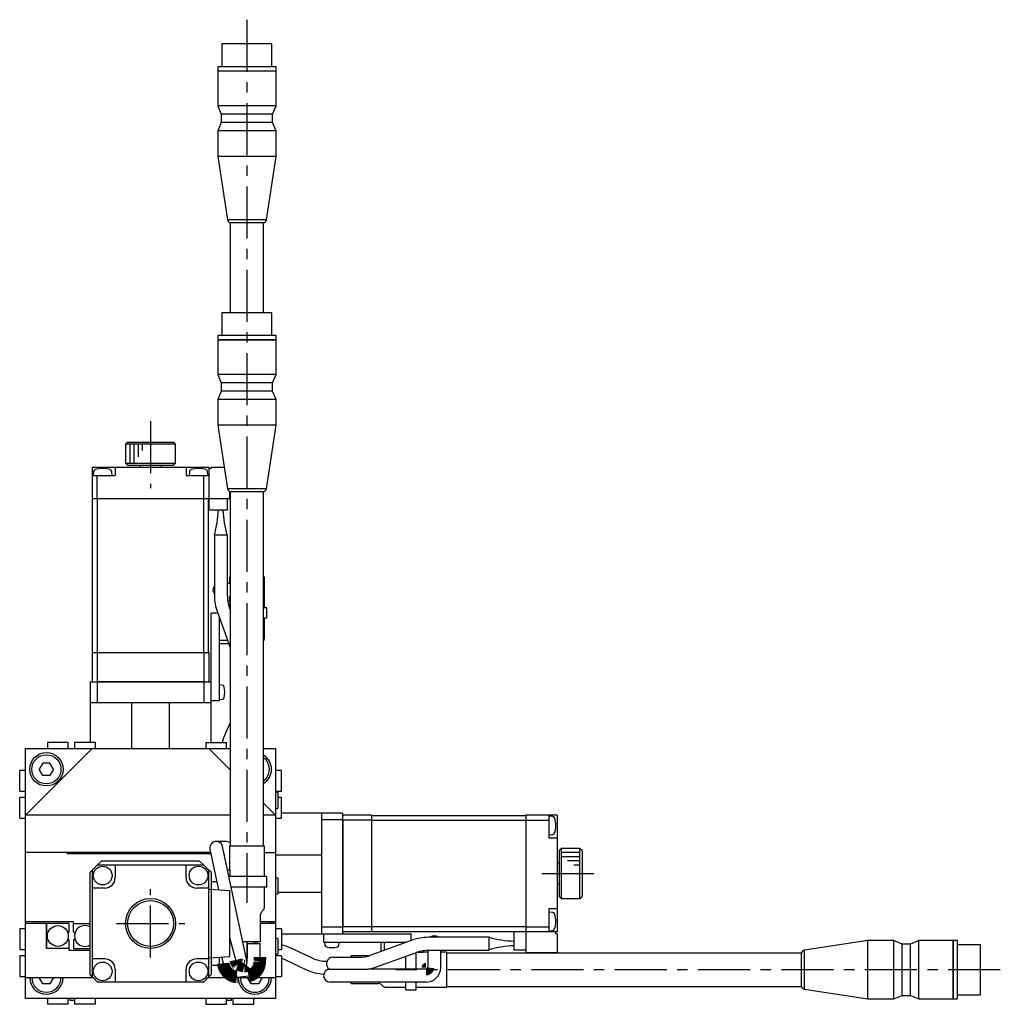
# Model space of a CAD drawing. Extents: x -587 to 410, y 10 to 772.
# Tile 3 of 4: x -336 to -101, y 535 to 772. Entities that reach past the tile are written whole.
import ezdxf

# ---------------------------------------------------------------- set-up
doc = ezdxf.new("R2010")
doc.units = 0
doc.header["$LTSCALE"] = 10
doc.linetypes.add('CENTER', pattern=[2, 1.25, -0.25, 0.25, -0.25])
doc.layers.add('1', color=7, linetype='CONTINUOUS')

msp = doc.modelspace()

# ---------------------------------------------------------------- linework, layer by layer
at = {"layer": '1', "color": 4, "linetype": 'CENTER'}
for p, q in [((-281.805788, 771.554114), (-281.805788, 559.625978)), ((-304.905788, 675.187738), (-304.905788, 659.115659)), ((-211.062894, 566.639673), (-196.062894, 566.639673)), ((-304.905788, 546.439673), (-304.905788, 562.839673)), ((-313.105788, 554.639673), (-296.705788, 554.639673)), ((-101.062894, 543.539673), (-246.062894, 543.539673))]:
    msp.add_line(p, q, dxfattribs=at)
at = {"layer": '1', "color": 7, "linetype": 'CONTINUOUS'}
for p, q in [((-287.805786, 765.725461), (-287.805786, 760.22546)), ((-275.80579, 765.725461), (-287.805786, 765.725461)), ((-275.80579, 760.22546), (-275.80579, 765.725461)), ((-288.805787, 760.22546), (-288.805787, 759.225458)), ((-274.805789, 760.22546), (-288.805787, 760.22546)), ((-288.755787, 759.225458), (-288.805787, 759.175458)), ((-274.805789, 759.225458), (-288.805787, 759.225458)), ((-288.805787, 759.175458), (-288.805787, 750.918458)), ((-274.805789, 759.175458), (-288.805787, 759.175458)), ((-274.805789, 759.175458), (-274.855789, 759.225458)), ((-274.805789, 759.225458), (-274.805789, 760.22546)), ((-274.805789, 750.918458), (-274.805789, 759.175458)), ((-288.805787, 750.918458), (-287.955788, 748.918458)), ((-274.805789, 750.918458), (-288.805787, 750.918458)), ((-275.655788, 748.918458), (-274.805789, 750.918458)), ((-287.955788, 746.918458), (-288.805787, 744.918458)), ((-287.955788, 748.918458), (-287.955788, 746.918458)), ((-275.655788, 748.918458), (-287.955788, 748.918458)), ((-275.655788, 746.918458), (-287.955788, 746.918458)), ((-275.655788, 746.918458), (-275.655788, 748.918458)), ((-274.805789, 744.918458), (-275.655788, 746.918458)), ((-288.805787, 744.918458), (-288.805787, 738.725459)), ((-274.805789, 744.918458), (-288.805787, 744.918458)), ((-274.805789, 738.725459), (-274.805789, 744.918458)), ((-288.805787, 738.725459), (-286.490114, 723.491476)), ((-274.805789, 738.725459), (-288.805787, 738.725459)), ((-277.121462, 723.491476), (-274.805789, 738.725459)), ((-277.121462, 723.491476), (-286.490114, 723.491476)), ((-285.805788, 722.767803), (-285.805788, 701.225461)), ((-277.805788, 722.767803), (-285.805788, 722.767803)), ((-277.805788, 701.225461), (-277.805788, 722.767803)), ((-287.805786, 701.225461), (-287.805786, 695.72546)), ((-275.80579, 701.225461), (-287.805786, 701.225461)), ((-275.80579, 695.72546), (-275.80579, 701.225461)), ((-288.805787, 695.72546), (-288.805787, 694.725458)), ((-274.805789, 695.72546), (-288.805787, 695.72546)), ((-274.805789, 694.725458), (-274.805789, 695.72546)), ((-288.755787, 694.725458), (-288.805787, 694.675458)), ((-274.805789, 694.725458), (-288.805787, 694.725458)), ((-288.805787, 694.675458), (-288.805787, 686.418458)), ((-274.805789, 694.675458), (-288.805787, 694.675458)), ((-274.805789, 694.675458), (-274.855789, 694.725458)), ((-274.805789, 686.418458), (-274.805789, 694.675458)), ((-288.805787, 686.418458), (-287.955788, 684.418458)), ((-274.805789, 686.418458), (-288.805787, 686.418458)), ((-275.655788, 684.418458), (-274.805789, 686.418458)), ((-287.955788, 684.418458), (-287.955788, 682.418458)), ((-275.655788, 684.418458), (-287.955788, 684.418458)), ((-275.655788, 682.418458), (-275.655788, 684.418458)), ((-287.955788, 682.418458), (-288.805787, 680.418458)), ((-275.655788, 682.418458), (-287.955788, 682.418458)), ((-274.805789, 680.418458), (-275.655788, 682.418458)), ((-288.805787, 680.418458), (-288.805787, 674.225459)), ((-274.805789, 680.418458), (-288.805787, 680.418458)), ((-274.805789, 674.225459), (-274.805789, 680.418458)), ((-288.805787, 674.225459), (-286.490113, 658.991477)), ((-274.805789, 674.225459), (-288.805787, 674.225459)), ((-277.121462, 658.991477), (-274.805789, 674.225459)), ((-310.405788, 670.139673), (-310.905788, 669.639673)), ((-298.905788, 669.639673), (-310.905788, 669.639673)), ((-310.905788, 669.639673), (-310.905788, 665.139673)), ((-310.405788, 670.139673), (-299.405788, 670.139673)), ((-298.905788, 669.639673), (-299.405788, 670.139673)), ((-298.905788, 665.139673), (-298.905788, 669.639673)), ((-318.905788, 664.139673), (-290.905788, 664.139673)), ((-318.905788, 664.139673), (-318.905788, 656.639673)), ((-313.405787, 664.139673), (-313.405787, 662.139673)), ((-310.905788, 665.139673), (-298.905788, 665.139673)), ((-310.905788, 665.139673), (-310.405788, 664.639673)), ((-310.405788, 664.639673), (-299.405788, 664.639673)), ((-307.405788, 664.639673), (-307.405788, 664.139673)), ((-302.405788, 664.139673), (-302.405788, 664.639673)), ((-299.405788, 664.639673), (-298.905788, 665.139673)), ((-296.405788, 664.139673), (-296.405788, 662.139673)), ((-290.905788, 664.139673), (-290.905788, 653.839673)), ((-290.405788, 664.139673), (-287.272676, 664.139673)), ((-290.405788, 664.139673), (-290.405788, 663.839673)), ((-318.905787, 662.139673), (-313.405787, 662.139673)), ((-318.569587, 663.124952), (-318.655787, 662.139673)), ((-317.705787, 656.639673), (-317.705787, 662.139673)), ((-314.155787, 662.139673), (-314.241988, 663.124952)), ((-296.405787, 662.139673), (-290.905787, 662.139673)), ((-295.569587, 663.124952), (-295.655787, 662.139673)), ((-292.105787, 656.639673), (-292.105787, 662.139673)), ((-291.155787, 662.139673), (-291.241988, 663.124952)), ((-290.405788, 663.839673), (-290.905788, 663.839673)), ((-277.121462, 658.991477), (-286.490113, 658.991477)), ((-285.905788, 656.639673), (-285.905788, 658.303764)), ((-285.805788, 658.267803), (-285.805788, 573.225459)), ((-277.805788, 658.267803), (-285.805788, 658.267803)), ((-277.805788, 573.225459), (-277.805788, 658.267803)), ((-318.905788, 656.639673), (-285.905788, 656.639673)), ((-318.805788, 619.639673), (-318.805788, 656.639673)), ((-317.664366, 619.639673), (-317.664366, 656.639673)), ((-292.147209, 619.639673), (-292.147209, 656.639673)), ((-291.005787, 619.639673), (-291.005787, 656.639673)), ((-286.505788, 656.639673), (-286.505788, 653.839673)), ((-286.505788, 653.839673), (-290.905788, 653.839673)), ((-286.480788, 647.839673), (-289.605788, 647.839673)), ((-289.580788, 647.839673), (-289.580788, 633.302943)), ((-286.480788, 633.302943), (-286.480788, 647.839673)), ((-285.805788, 636.252751), (-286.480788, 636.252751)), ((-285.805788, 637.725459), (-286.005788, 637.725459)), ((-286.005788, 637.725459), (-286.005788, 636.252751)), ((-277.605788, 637.725459), (-277.805788, 637.725459)), ((-277.605788, 630.389673), (-277.605788, 637.725459)), ((-286.385825, 632.039673), (-285.905788, 632.039673)), ((-286.005788, 633.152751), (-286.005788, 632.039673)), ((-285.905788, 632.039673), (-285.905788, 630.389673)), ((-288.806735, 629.139673), (-290.405788, 629.139673)), ((-290.405788, 598.039673), (-290.405788, 629.139673)), ((-288.884238, 629.35261), (-285.805788, 620.894639)), ((-286.016202, 630.539673), (-285.905788, 630.539673)), ((-285.975788, 630.539673), (-285.975788, 630.425535)), ((-285.805788, 629.958433), (-285.97119, 630.412872)), ((-285.805788, 630.389673), (-285.962746, 630.389673)), ((-277.005788, 630.389673), (-277.805788, 630.389673)), ((-277.005788, 627.889673), (-277.005788, 630.389673)), ((-288.405788, 608.139673), (-288.405788, 628.03808)), ((-288.405788, 627.739673), (-288.297176, 627.739673)), ((-288.405788, 627.324352), (-288.146012, 627.324352)), ((-277.005788, 627.889673), (-277.805788, 627.889673)), ((-277.605788, 623.039673), (-277.605788, 627.889673)), ((-288.405788, 622.656918), (-286.447205, 622.656918)), ((-288.405788, 621.839673), (-286.149752, 621.839673)), ((-318.905788, 619.639673), (-318.905788, 612.639673)), ((-318.905787, 619.639673), (-290.905787, 619.639673)), ((-317.705787, 619.639673), (-317.705787, 612.739673)), ((-292.105787, 619.639673), (-292.105787, 612.739673)), ((-290.905787, 619.639673), (-290.905787, 612.639673)), ((-319.405788, 612.639673), (-319.405788, 598.039673)), ((-319.405787, 612.639673), (-290.405787, 612.639673)), ((-317.805787, 612.639673), (-317.705787, 612.739673)), ((-317.75102, 612.639673), (-317.75102, 607.639673)), ((-317.705787, 612.739673), (-292.105787, 612.739673)), ((-292.105787, 612.739673), (-292.005787, 612.639673)), ((-292.060555, 607.639673), (-292.060555, 612.639673)), ((-287.723, 611.829937), (-288.405788, 611.889673)), ((-319.405788, 607.639673), (-290.405787, 607.639673)), ((-309.405788, 596.639673), (-309.405788, 607.639673)), ((-300.405788, 596.639673), (-300.405788, 607.639673)), ((-290.405788, 608.139673), (-288.405788, 608.139673)), ((-288.405788, 608.389673), (-287.723, 608.449409)), ((-285.805788, 602.808441), (-286.973643, 600.303967)), ((-324.655788, 598.039673), (-329.655788, 598.039673)), ((-329.655788, 598.039673), (-329.655788, 596.639673)), ((-324.655788, 596.639673), (-324.655788, 598.039673)), ((-318.155788, 598.039673), (-323.155788, 598.039673)), ((-323.155788, 598.039673), (-323.155788, 596.639673)), ((-318.155788, 596.639673), (-318.155788, 598.039673)), ((-291.655788, 598.039673), (-286.655788, 598.039673)), ((-291.655788, 598.039673), (-291.655788, 596.639673)), ((-286.655788, 596.639673), (-286.655788, 598.039673)), ((-334.905788, 580.639673), (-318.905788, 596.639673)), ((-334.905788, 596.639673), (-285.805788, 596.639673)), ((-334.905788, 536.639673), (-334.905788, 596.639673)), ((-290.905788, 596.639673), (-285.805788, 591.539673)), ((-277.805788, 596.639673), (-274.905788, 596.639673)), ((-274.905788, 596.639673), (-274.905788, 536.639673)), ((-334.905788, 591.389673), (-336.305788, 591.389673)), ((-336.305788, 586.389673), (-336.305788, 591.389673)), ((-330.771813, 593.139673), (-331.637839, 591.639673)), ((-330.771813, 590.139673), (-331.637839, 591.639673)), ((-329.039762, 593.139673), (-330.771813, 593.139673)), ((-328.173737, 591.639673), (-329.039762, 593.139673)), ((-328.173737, 591.639673), (-329.039762, 590.139673)), ((-273.505788, 591.389673), (-274.905788, 591.389673)), ((-273.505788, 586.389673), (-273.505788, 591.389673)), ((-329.039762, 590.139673), (-330.771813, 590.139673)), ((-336.305788, 586.389673), (-334.905788, 586.389673)), ((-274.905788, 586.389673), (-273.505788, 586.389673)), ((-336.305788, 579.889673), (-336.305788, 584.889673)), ((-334.905788, 584.889673), (-336.305788, 584.889673)), ((-274.405788, 586.039673), (-274.905788, 586.039673)), ((-274.405788, 586.039673), (-274.405788, 582.239673)), ((-273.505788, 584.889673), (-274.405788, 584.889673)), ((-273.505788, 579.889673), (-273.505788, 584.889673)), ((-277.805788, 583.539673), (-274.905788, 580.639673)), ((-274.905788, 582.239673), (-274.405788, 582.239673)), ((-336.305788, 579.889673), (-334.905788, 579.889673)), ((-285.805788, 580.639673), (-334.905788, 580.639673)), ((-274.905788, 580.639673), (-277.805788, 580.639673)), ((-274.905788, 579.889673), (-273.505788, 579.889673)), ((-258.905788, 581.139673), (-273.505788, 581.139673)), ((-263.905788, 581.139673), (-263.905788, 552.139673)), ((-258.905788, 579.484905), (-263.905788, 579.484905)), ((-258.905788, 581.139673), (-258.905788, 552.139673)), ((-251.905788, 580.639673), (-258.905788, 580.639673)), ((-258.905788, 579.539672), (-258.805788, 579.439672)), ((-251.905788, 579.439672), (-258.805788, 579.439672)), ((-258.805788, 579.439672), (-258.805788, 553.839672)), ((-251.905788, 580.639672), (-251.905788, 552.639672)), ((-251.905788, 580.539673), (-214.905788, 580.539673)), ((-251.905788, 579.398251), (-214.905788, 579.398251)), ((-207.405788, 580.639673), (-214.905788, 580.639673)), ((-214.905788, 580.639673), (-214.905788, 547.639673)), ((-214.905788, 579.439672), (-209.405788, 579.439672)), ((-209.405788, 580.639672), (-209.405788, 575.139672)), ((-208.420508, 580.303472), (-209.405788, 580.389673)), ((-207.405788, 580.639673), (-207.405788, 552.639673)), ((-287.087758, 574.319975), (-289.141949, 574.319975)), ((-209.405788, 575.889673), (-208.420508, 575.975873)), ((-207.405788, 575.139672), (-209.405788, 575.139672)), ((-290.658078, 572.447712), (-288.592064, 562.727882)), ((-281.804295, 545.704105), (-287.62582, 573.092238)), ((-286.005788, 573.225459), (-286.005788, 567.539673)), ((-277.605788, 573.225459), (-286.005788, 573.225459)), ((-277.605788, 565.889673), (-277.605788, 573.225459)), ((-206.405788, 572.639673), (-206.905788, 572.139673)), ((-206.905788, 572.139673), (-206.905788, 561.139673)), ((-206.405788, 572.639673), (-206.405788, 560.639673)), ((-201.905788, 572.639673), (-206.405788, 572.639673)), ((-201.905788, 560.639673), (-201.905788, 572.639673)), ((-201.405788, 572.139673), (-201.905788, 572.639673)), ((-201.405788, 572.139673), (-201.405788, 561.139673)), ((-290.486324, 571.639673), (-334.905788, 571.639673)), ((-324.905788, 571.639673), (-324.905788, 571.339673)), ((-290.422557, 571.339673), (-324.905788, 571.339673)), ((-317.705788, 568.639673), (-316.567692, 569.639673)), ((-316.567692, 569.639673), (-293.243884, 569.639673)), ((-292.105788, 568.639673), (-293.243884, 569.639673)), ((-287.227858, 571.219975), (-287.087758, 571.219975)), ((-277.605788, 571.639673), (-274.905788, 571.639673)), ((-274.905788, 571.139673), (-263.905788, 571.139673)), ((-319.405788, 566.917702), (-318.905788, 567.439673)), ((-317.705788, 568.639673), (-318.905788, 567.439673)), ((-318.905788, 567.439673), (-318.905788, 541.839673)), ((-292.105788, 568.639673), (-317.705788, 568.639673)), ((-313.405788, 568.639673), (-313.405788, 565.639673)), ((-296.405788, 565.639673), (-296.405788, 568.639673)), ((-290.905788, 567.439673), (-292.105788, 568.639673)), ((-290.405788, 566.917702), (-290.905788, 567.439673)), ((-290.905788, 541.839673), (-290.905788, 567.439673)), ((-286.445586, 567.539673), (-285.905788, 567.539673)), ((-285.905788, 567.539673), (-285.905788, 565.889673)), ((-206.905788, 569.139673), (-207.405788, 569.139673)), ((-319.405788, 542.361644), (-319.405788, 566.917702)), ((-290.405788, 566.917702), (-290.405788, 542.361644)), ((-286.126751, 566.039673), (-285.905788, 566.039673)), ((-277.005788, 565.889673), (-286.094868, 565.889673)), ((-285.975788, 566.039673), (-285.975788, 565.889673)), ((-277.005788, 563.389673), (-277.005788, 565.889673)), ((-274.405788, 565.539673), (-274.905788, 565.539673)), ((-274.405788, 565.539673), (-274.405788, 561.739673)), ((-315.905788, 563.139673), (-318.905788, 563.139673)), ((-290.905788, 563.139673), (-293.905788, 563.139673)), ((-290.905788, 562.889673), (-285.905788, 562.540043)), ((-288.998428, 564.639673), (-290.405788, 564.639673)), ((-285.905788, 546.739307), (-285.905788, 562.540039)), ((-277.005788, 563.389673), (-285.563476, 563.389673)), ((-277.605788, 558.539673), (-277.605788, 563.389673)), ((-207.405788, 564.139673), (-206.905788, 564.139673)), ((-274.905788, 561.739673), (-274.405788, 561.739673)), ((-274.405788, 562.139673), (-263.905788, 562.139673)), ((-206.905788, 561.139673), (-206.405788, 560.639673)), ((-206.405788, 560.639673), (-201.905788, 560.639673)), ((-201.905788, 560.639673), (-201.405788, 561.139673)), ((-278.212895, 557.518353), (-277.898681, 557.832566)), ((-207.405788, 558.139673), (-209.405788, 558.139673)), ((-209.405788, 558.139672), (-209.405788, 552.639672)), ((-278.505788, 550.225459), (-278.505788, 556.811246)), ((-208.420508, 557.303472), (-209.405788, 557.389673)), ((-336.305788, 553.389673), (-336.305788, 548.389673)), ((-334.905788, 553.389673), (-336.305788, 553.389673)), ((-334.905788, 555.139673), (-323.405788, 555.139673)), ((-324.405788, 554.639673), (-334.905788, 554.639673)), ((-329.905788, 548.639673), (-329.905788, 554.639673)), ((-329.855788, 554.639673), (-329.855788, 548.689673)), ((-324.405788, 552.642275), (-324.405788, 554.639673)), ((-323.405788, 552.642275), (-323.405788, 555.139673)), ((-323.405788, 554.639673), (-319.405788, 554.639673)), ((-319.405788, 554.589673), (-323.405788, 554.589673)), ((-278.505788, 555.139673), (-274.905788, 555.139673)), ((-274.905788, 554.639673), (-278.505788, 554.639673)), ((-276.405788, 555.139673), (-276.405788, 554.639673)), ((-275.905788, 555.139673), (-275.905788, 554.639673)), ((-273.505788, 553.389673), (-274.905788, 553.389673)), ((-273.505788, 553.389673), (-273.505788, 548.389673)), ((-263.905788, 553.79444), (-258.905788, 553.79444)), ((-258.805788, 553.839672), (-258.905788, 553.739672)), ((-251.905788, 553.839672), (-258.805788, 553.839672)), ((-251.905788, 553.881094), (-214.905788, 553.881094)), ((-214.905788, 553.839672), (-209.405788, 553.839672)), ((-209.405788, 552.889673), (-208.420508, 552.975873)), ((-324.405788, 552.642275), (-324.745323, 552.30274)), ((-324.405788, 550.637071), (-324.745323, 550.976606)), ((-324.405788, 548.139673), (-324.405788, 550.637071)), ((-323.066253, 552.30274), (-323.405788, 552.642275)), ((-323.066253, 550.976606), (-323.405788, 550.637071)), ((-323.405788, 550.637071), (-323.405788, 548.639673)), ((-284.480147, 545.884423), (-285.905788, 551.204985)), ((-274.405788, 551.039673), (-274.905788, 551.039673)), ((-274.405788, 551.039673), (-274.405788, 547.239673)), ((-273.505788, 552.139673), (-242.405788, 552.139673)), ((-263.405788, 552.139673), (-263.405788, 550.139673)), ((-251.905788, 552.639672), (-258.905788, 552.639672)), ((-242.192851, 550.618123), (-252.034684, 547.035988)), ((-251.905788, 552.739672), (-214.905788, 552.739672)), ((-242.405788, 550.54062), (-242.405788, 552.139673)), ((-223.705788, 551.314673), (-238.242518, 551.314673)), ((-223.705788, 548.214673), (-223.705788, 551.339673)), ((-217.705788, 548.239673), (-217.705788, 552.639673)), ((-207.405788, 552.639673), (-217.705788, 552.639673)), ((-207.705788, 552.139673), (-207.705788, 552.639673)), ((-207.405788, 552.139673), (-207.705788, 552.139673)), ((-207.405788, 552.139673), (-207.405788, 547.639673)), ((-336.305788, 548.389673), (-334.905788, 548.389673)), ((-329.855788, 548.689673), (-329.905788, 548.639673)), ((-324.405788, 548.639673), (-329.905788, 548.639673)), ((-329.855788, 548.689673), (-324.405788, 548.689673)), ((-323.405788, 548.639673), (-319.405788, 548.639673)), ((-278.505788, 550.225459), (-282.765336, 550.225459)), ((-281.770422, 545.381842), (-281.770422, 550.225459)), ((-281.770422, 548.689673), (-281.755788, 548.689673)), ((-281.755788, 548.639673), (-281.770422, 548.639673)), ((-278.655788, 549.725459), (-281.755788, 549.725459)), ((-281.755788, 549.725459), (-281.755788, 546.590984)), ((-279.955788, 549.725459), (-279.955788, 550.225459)), ((-279.905788, 550.225459), (-279.905788, 549.725459)), ((-279.405788, 550.225459), (-279.405788, 549.725459)), ((-278.655788, 546.590984), (-278.655788, 549.725459)), ((-274.405788, 548.389673), (-273.505788, 548.389673)), ((-266.196888, 546.35519), (-271.241493, 548.707528)), ((-263.405788, 550.139673), (-243.50738, 550.139673)), ((-263.155788, 550.139673), (-263.096052, 549.456885)), ((-259.715524, 549.456885), (-259.655788, 550.139673)), ((-249.705788, 550.139673), (-249.705788, 547.883637)), ((-248.888543, 550.139673), (-248.888543, 548.18109)), ((-244.221109, 550.139673), (-244.221109, 549.879897)), ((-243.805788, 550.139673), (-243.805788, 550.031061)), ((-132.820001, 550.539672), (-148.053984, 548.223999)), ((-126.627002, 550.539672), (-132.820001, 550.539672)), ((-132.820001, 536.539674), (-132.820001, 550.539672)), ((-124.627002, 549.689673), (-126.627002, 550.539672)), ((-126.627002, 536.539674), (-126.627002, 550.539672)), ((-122.627002, 549.689673), (-124.627002, 549.689673)), ((-124.627002, 537.389673), (-124.627002, 549.689673)), ((-120.627002, 550.539672), (-122.627002, 549.689673)), ((-122.627002, 537.389673), (-122.627002, 549.689673)), ((-112.370002, 550.539672), (-120.627002, 550.539672)), ((-120.627002, 536.539674), (-120.627002, 550.539672)), ((-112.320002, 550.489672), (-112.370002, 550.539672)), ((-112.370002, 536.539674), (-112.370002, 550.539672)), ((-111.32, 550.539672), (-112.320002, 550.539672)), ((-112.320002, 536.539674), (-112.320002, 550.539672)), ((-111.32, 536.539674), (-111.32, 550.539672)), ((-105.819999, 549.539671), (-111.32, 549.539671)), ((-105.819999, 537.539675), (-105.819999, 549.539671)), ((-334.905788, 546.889673), (-336.305788, 546.889673)), ((-336.305788, 546.889673), (-336.305788, 541.889673)), ((-319.405788, 548.139673), (-324.405788, 548.139673)), ((-315.905788, 546.139673), (-318.905788, 546.139673)), ((-290.905788, 546.139673), (-293.905788, 546.139673)), ((-290.905788, 546.389673), (-285.905788, 546.739307)), ((-288.405788, 544.639673), (-288.405788, 546.56449)), ((-287.881549, 546.601148), (-287.474517, 545.082083)), ((-281.755788, 546.590984), (-281.770281, 546.219997)), ((-274.905788, 547.239673), (-274.405788, 547.239673)), ((-273.505788, 546.889673), (-274.905788, 546.889673)), ((-273.505788, 546.889673), (-273.505788, 541.889673)), ((-272.55161, 545.897974), (-267.507004, 543.545636)), ((-261.161484, 546.526391), (-254.924754, 546.526391)), ((-252.64521, 546.839673), (-256.820001, 546.839673)), ((-256.820001, 546.526391), (-256.820001, 546.839673)), ((-250.974422, 544.122941), (-241.132588, 547.705075)), ((-243.655788, 543.684105), (-243.655788, 546.786706)), ((-241.155788, 543.684105), (-241.155788, 547.696631)), ((-239.505788, 547.639673), (-241.155788, 547.639673)), ((-241.005788, 547.709673), (-241.119925, 547.709673)), ((-241.005788, 547.750087), (-241.005788, 547.639673)), ((-239.505788, 548.11971), (-239.505788, 547.639673)), ((-238.39271, 547.739673), (-239.505788, 547.739673)), ((-238.39271, 548.213338), (-238.39271, 544.01349)), ((-238.242518, 548.214673), (-223.705788, 548.214673)), ((-235.29271, 544.01349), (-235.29271, 548.214673)), ((-233.820001, 547.739673), (-235.29271, 547.739673)), ((-233.820001, 539.339673), (-233.820001, 547.739673)), ((-148.777658, 547.539673), (-233.820001, 547.539673)), ((-214.905788, 548.239673), (-217.705788, 548.239673)), ((-214.905788, 547.639673), (-207.405788, 547.639673)), ((-148.777658, 539.539673), (-148.777658, 547.539673)), ((-148.053984, 538.855347), (-148.053984, 548.223999)), ((-313.405788, 543.639673), (-313.405788, 540.639673)), ((-296.405788, 540.639673), (-296.405788, 543.639673)), ((-290.405788, 544.639673), (-288.405788, 544.639673)), ((-288.405788, 544.889673), (-287.723, 544.949409)), ((-283.933336, 544.830478), (-284.0101, 544.848313)), ((-281.710093, 545.136905), (-281.791175, 545.129045)), ((-262.595993, 545.56349), (-262.625763, 545.56349)), ((-262.004432, 543.675645), (-261.975918, 543.67837)), ((-261.975918, 543.67837), (-259.84271, 543.655425)), ((-259.84271, 543.655425), (-259.161484, 543.642088)), ((-259.161484, 543.642088), (-254.924754, 543.642088)), ((-254.924754, 543.642088), (-252.80767, 543.684105)), ((-238.84271, 543.684105), (-252.80777, 543.684105)), ((-336.305788, 541.889673), (-334.905788, 541.889673)), ((-334.905788, 541.639673), (-318.762194, 541.639673)), ((-330.771813, 540.139673), (-331.637839, 541.639673)), ((-328.173737, 541.639673), (-329.039762, 540.139673)), ((-318.905788, 541.839673), (-319.405788, 542.361644)), ((-318.905788, 541.839673), (-317.705788, 540.639673)), ((-292.105788, 540.639673), (-290.905788, 541.839673)), ((-291.049381, 541.639673), (-274.905788, 541.639673)), ((-290.905788, 541.839673), (-290.405788, 542.361644)), ((-284.10006, 541.790703), (-281.410996, 542.051367)), ((-280.771813, 540.139673), (-281.637839, 541.639673)), ((-281.410996, 542.051367), (-281.388441, 542.05367)), ((-278.173737, 541.639673), (-279.039762, 540.139673)), ((-274.905788, 541.889673), (-273.505788, 541.889673)), ((-329.039762, 540.139673), (-330.771813, 540.139673)), ((-317.75102, 540.639673), (-292.060555, 540.639673)), ((-279.039762, 540.139673), (-280.771813, 540.139673)), ((-238.84271, 540.584105), (-261.84271, 540.584105)), ((-256.820001, 540.239673), (-256.820001, 540.584105)), ((-256.820001, 540.239673), (-250.234215, 540.239673)), ((-249.527108, 539.94678), (-249.212895, 539.632566)), ((-248.505788, 539.339673), (-243.655788, 539.339673)), ((-243.655788, 538.739673), (-243.655788, 540.584105)), ((-241.155788, 538.739673), (-241.155788, 540.584105)), ((-241.155788, 539.339673), (-233.820001, 539.339673)), ((-233.820001, 539.539673), (-148.777658, 539.539673)), ((-148.053984, 538.855347), (-132.820001, 536.539674)), ((-274.905788, 536.639673), (-334.905788, 536.639673)), ((-329.655788, 536.639673), (-329.655788, 535.239673)), ((-324.655788, 535.239673), (-324.655788, 536.639673)), ((-324.305788, 536.639673), (-324.305788, 536.139673)), ((-323.155788, 536.639673), (-323.155788, 535.239673)), ((-318.155788, 535.239673), (-318.155788, 536.639673)), ((-291.655788, 536.639673), (-291.655788, 535.239673)), ((-286.655788, 535.239673), (-286.655788, 536.639673)), ((-285.505788, 536.139673), (-285.505788, 536.639673)), ((-285.155788, 536.639673), (-285.155788, 535.239673)), ((-280.155788, 535.239673), (-280.155788, 536.639673)), ((-243.655788, 538.739673), (-241.155788, 538.739673)), ((-132.820001, 536.539674), (-126.627002, 536.539674)), ((-126.627002, 536.539674), (-124.627002, 537.389673)), ((-124.627002, 537.389673), (-122.627002, 537.389673)), ((-122.627002, 537.389673), (-120.627002, 536.539674)), ((-120.627002, 536.539674), (-112.370002, 536.539674)), ((-112.370002, 536.539674), (-112.320002, 536.589674)), ((-112.320002, 536.539674), (-111.32, 536.539674)), ((-111.32, 537.539675), (-105.819999, 537.539675)), ((-324.655788, 535.239673), (-329.655788, 535.239673)), ((-323.155788, 536.139673), (-324.305788, 536.139673)), ((-318.155788, 535.239673), (-323.155788, 535.239673)), ((-291.655788, 535.239673), (-286.655788, 535.239673)), ((-285.505788, 536.139673), (-286.655788, 536.139673)), ((-285.155788, 535.239673), (-280.155788, 535.239673))]:
    msp.add_line(p, q, dxfattribs=at)
at = {"layer": '1', "color": 9, "linetype": 'CONTINUOUS'}
for p, q in [((-309.905788, 669.639673), (-309.905788, 665.139673)), ((-308.905788, 669.639673), (-308.905788, 665.139673)), ((-307.905788, 669.639673), (-307.905788, 666.639673)), ((-306.905788, 669.639673), (-306.905788, 668.139673)), ((-201.905788, 571.639673), (-206.405788, 571.639673)), ((-201.905788, 570.639673), (-206.405788, 570.639673)), ((-201.905788, 569.639673), (-204.905788, 569.639673)), ((-201.905788, 568.639673), (-203.405788, 568.639673))]:
    msp.add_line(p, q, dxfattribs=at)
at = {"layer": '1', "color": 7, "linetype": 'CONTINUOUS', "const_width": 3}
for points in [[(-287.474517, 545.082083, 0.344843), (-284.2934, 541.780397), (-284.163828, 541.785444), (-284.10006, 541.790703)], [(-283.949648, 544.784326), (-284.01957, 544.859838, -0.096396), (-284.480147, 545.884423)], [(-281.959632, 544.639717), (-282.039851, 544.533883), (-282.120674, 544.470811), (-282.213696, 544.425923), (-282.349757, 544.39398), (-282.460129, 544.388604, -0.038792), (-283.933336, 544.830478)], [(-281.388441, 542.05367, 0.353183), (-278.730436, 545.515442, 0.035091), (-278.655788, 546.590984)]]:
    msp.add_lwpolyline(points, format="xyb", dxfattribs=at)
msp.add_lwpolyline([(-238.39271, 544.01349), (-238.393046, 544.001448), (-238.396564, 543.972692), (-238.402427, 543.948748), (-238.409748, 543.927854), (-238.41812, 543.909075), (-238.427326, 543.89188), (-238.437234, 543.875938), (-238.447755, 543.861038), (-238.458824, 543.847037), (-238.470389, 543.833837), (-238.482405, 543.821366), (-238.496254, 543.808288), (-238.510516, 543.796038), (-238.525115, 543.784589), (-238.540025, 543.773887), (-238.555219, 543.76389), (-238.570674, 543.754566), (-238.586369, 543.745888), (-238.602283, 543.737834), (-238.618397, 543.730386), (-238.634691, 543.72353), (-238.651149, 543.717252), (-238.667753, 543.711541), (-238.684487, 543.706389), (-238.701335, 543.701788), (-238.718281, 543.697729), (-238.735312, 543.694208), (-238.752411, 543.691219), (-238.769565, 543.688758), (-238.786759, 543.686821), (-238.803979, 543.685404), (-238.821211, 543.684505), (-238.837513, 543.684128), (-238.84271, 543.684105)], dxfattribs=at)
at = {"layer": '1', "color": 7, "linetype": 'CONTINUOUS'}
for centre, radius in [((-329.905788, 591.639673), 4), ((-329.905788, 591.639673), 3.5), ((-316.405788, 566.139673), 2.25), ((-293.405788, 566.139673), 2.25), ((-304.905788, 554.639673), 6), ((-304.905788, 554.639673), 5.5), ((-327.155788, 551.639673), 2.5), ((-316.405788, 543.139673), 2.25), ((-293.405788, 543.139673), 2.25)]:
    msp.add_circle(centre, radius, dxfattribs=at)
for centre, radius, start, end in [((-285.517871, 723.72546), 1.000002, 193.531698, 253.266744), ((-278.093705, 723.72546), 1.000002, 286.733256, 346.468302), ((-318.071489, 663.081375), 0.5, 107.629155, 175), ((-316.405787, 657.839673), 6, 72.370845, 107.629155), ((-314.740086, 663.081375), 0.5, 5, 72.370845), ((-295.071489, 663.081375), 0.5, 107.629155, 175), ((-293.405787, 657.839673), 6, 72.370845, 107.629155), ((-291.740086, 663.081375), 0.5, 5, 72.370845), ((-285.517871, 659.22546), 1.000002, 193.531698, 253.266744), ((-278.093705, 659.22546), 1.000002, 286.733256, 346.468302), ((-315.54485, 654.986745), 26.905679, 344.595352, 357.556563), ((-258.967451, 655.253575), 28.615444, 182.832164, 195.015921), ((-288.387607, 634.702751), 1.55, 140.335372, 219.664628), ((-278.030788, 633.302943), 11.55, 180, 200), ((-278.030788, 633.302943), 8.45, 180, 200), ((-278.605788, 623.039673), 1, 323.130112, 360), ((-287.766578, 611.331839), 0.5, 15.362549, 85), ((-292.105788, 610.139673), 5, 344.637451, 15.362549), ((-287.766578, 608.947506), 0.5, 275, 344.637451), ((-276.505788, 595.422726), 11.55, 155, 166.904461), ((-279.905788, 591.639673), 4, 301.668242, 58.331758), ((-279.905788, 591.639673), 3.5, 306.869896, 53.130104), ((-208.464086, 579.805374), 0.5, 17.629155, 85), ((-213.705788, 578.139673), 6, 342.370845, 17.629155), ((-289.141949, 572.769975), 1.55, 12, 192), ((-287.045599, 572.028464), 2.291899, 57.239931, 91.053999), ((-208.464086, 576.473971), 0.5, 275, 342.370845), ((-315.905788, 565.639673), 2.5, 270, 360), ((-293.905788, 565.639673), 2.5, 180, 270), ((-278.605788, 558.539673), 1, 315, 360), ((-277.505788, 556.811246), 1, 135, 180), ((-208.464086, 556.805374), 0.5, 17.629155, 85), ((-213.705788, 555.139673), 6, 342.370845, 17.629155), ((-320.655788, 551.639673), 2.5, 60, 300), ((-208.464086, 553.473971), 0.5, 275, 342.370845), ((-238.242518, 539.764673), 11.55, 90, 110), ((-236.84271, 550.121492), 1.55, 50.335372, 129.664628), ((-216.558716, 577.278735), 26.905679, 254.595352, 267.556563), ((-276.122734, 538.239673), 11.55, 65, 76.904461), ((-262.597954, 549.500463), 0.5, 185, 254.637451), ((-261.405788, 553.839673), 5, 254.637451, 285.362549), ((-260.213621, 549.500463), 0.5, 285.362549, 355), ((-216.291886, 520.701336), 28.615444, 92.832164, 105.015921), ((-315.905788, 543.639673), 2.5, 0, 90), ((-293.905788, 543.639673), 2.5, 90, 180), ((-276.122734, 538.239673), 8.45, 65, 71.958976), ((-262.625763, 554.01349), 8.45, 245, 270), ((-261.161484, 544.976391), 1.55, 90, 237.054765), ((-254.924754, 554.976391), 8.45, 270, 290), ((-238.242518, 539.764673), 8.45, 90, 110), ((-147.82, 547.251756), 1.000002, 103.531698, 163.266744), ((-287.766578, 545.447506), 0.5, 275, 307.090574), ((-283.320422, 545.381842), 1.55, 331.393545, 12), ((-262.625763, 554.01349), 11.55, 245, 266.394235), ((-261.84271, 542.134105), 1.55, 94.930115, 270), ((-254.924754, 554.976391), 11.55, 282.126254, 290), ((-238.78075, 544.072087), 3.488533, 268.982322, 359.037553), ((-329.905788, 541.639673), 4, 180, 360), ((-329.905788, 541.639673), 3.5, 180, 360), ((-279.905788, 541.639673), 4, 180, 360), ((-279.905788, 541.639673), 3.5, 180, 0.000001), ((-250.234215, 539.239673), 1, 45, 90), ((-248.505788, 540.339673), 1, 225, 270), ((-147.82, 539.82759), 1.000002, 196.733256, 256.468302)]:
    msp.add_arc(centre, radius, start, end, dxfattribs=at)

doc.saveas('drawing.dxf')
